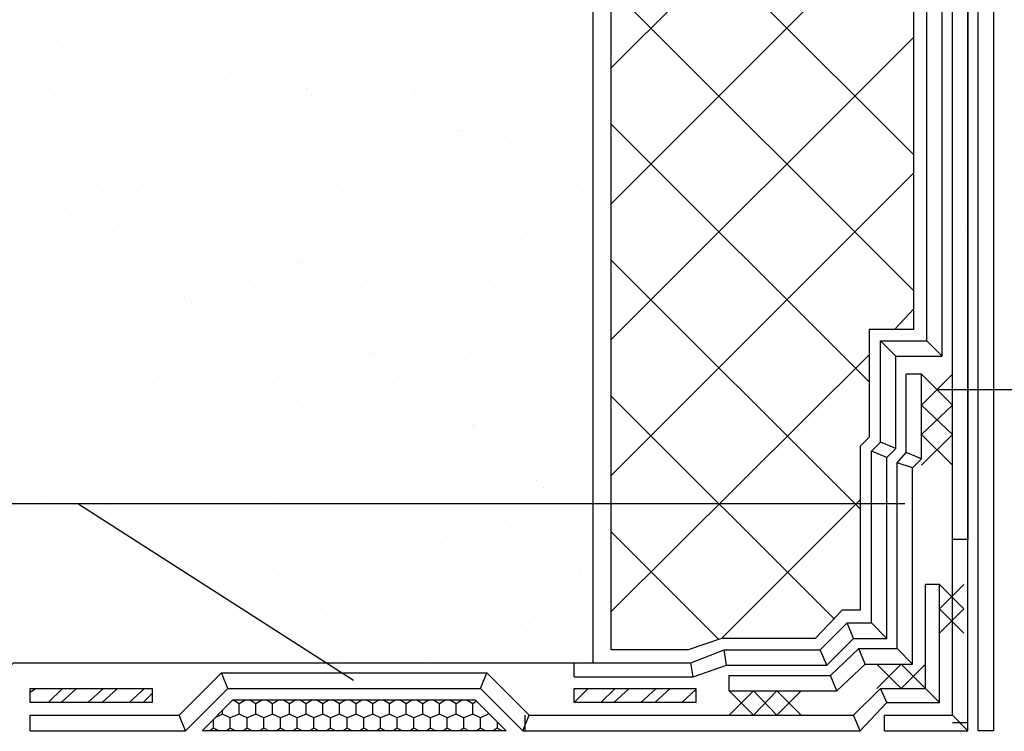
# Model space of a CAD drawing. Header units: millimetres. Extents: x 0 to 21000, y 0 to 29700.
# Tile 9 of 12: x 7905 to 11155, y 22325 to 24674. Entities that reach past the tile are written whole.
import ezdxf

# ---------------------------------------------------------------- set-up
doc = ezdxf.new("R2010")
doc.units = ezdxf.units.MM
doc.layers.add('Общий02', color=7, linetype='Continuous', lineweight=18)

msp = doc.modelspace()

# ---------------------------------------------------------------- linework, layer by layer
at = {"layer": 'Общий02', "color": 7, "linetype": 'Continuous', "lineweight": -3, "transparency": 33554687}
for p, q in [((9857.6, 22593.9), (9857.6, 26852.5)), ((10856.6, 23652.2), (10856.6, 26852.5)), ((9857.6, 24515.7), (10856.6, 25514.8)), ((10856.6, 24227.9), (9857.6, 25226.9)), ((9857.6, 24067), (10856.6, 25066.1)), ((10856.6, 23779.2), (9857.6, 24778.2)), ((8456.4, 24672.4), (8456.4, 24672.4)), ((8532.6, 24668.1), (8532.6, 24668.1)), ((8858.6, 24668.1), (8858.6, 24668.1)), ((8202.4, 24663.9), (8202.4, 24663.9)), ((9480.8, 24659.7), (9480.8, 24659.7)), ((9734.8, 24647), (9734.8, 24647)), ((8202.4, 24608.9), (8202.4, 24608.9)), ((8596.1, 24608.9), (8596.1, 24608.9)), ((8994, 24608.9), (8994, 24608.9)), ((9387.7, 24608.9), (9387.7, 24608.9)), ((9565.5, 24625.8), (9565.5, 24625.8)), ((9629, 24634.3), (9629, 24634.3)), ((9785.6, 24613.1), (9785.6, 24613.1)), ((9857.6, 23618.3), (10856.6, 24617.3)), ((8050, 24583.5), (8050, 24583.5)), ((8566.5, 24570.8), (8566.5, 24570.8)), ((9222.6, 24579.3), (9222.6, 24579.3)), ((9286.1, 24587.7), (9286.1, 24587.7)), ((9391.9, 24600.4), (9391.9, 24600.4)), ((8037.3, 24541.1), (8037.3, 24541.1)), ((8075.4, 24562.3), (8075.4, 24562.3)), ((8706.2, 24549.6), (8706.2, 24549.6)), ((8947.5, 24545.4), (8947.5, 24545.4)), ((9036.4, 24553.9), (9036.4, 24553.9)), ((9049.1, 24558.1), (9049.1, 24558.1)), ((9074.5, 24566.6), (9074.5, 24566.6)), ((9095.6, 24545.4), (9095.6, 24545.4)), ((9362.3, 24553.9), (9362.3, 24553.9)), ((9590.9, 24558.1), (9590.9, 24558.1)), ((9705.2, 24566.6), (9705.2, 24566.6)), ((8363.3, 24536.9), (8363.3, 24536.9)), ((8706.2, 24511.5), (8706.2, 24511.5)), ((8879.7, 24536.9), (8879.7, 24536.9)), ((8536.8, 24490.4), (8536.8, 24490.4)), ((8604.6, 24498.8), (8604.6, 24498.8)), ((8058.5, 24448), (8058.5, 24448)), ((8185.5, 24460.7), (8185.5, 24460.7)), ((8198.2, 24443.8), (8198.2, 24443.8)), ((8261.7, 24452.3), (8261.7, 24452.3)), ((8367.5, 24469.2), (8367.5, 24469.2)), ((8452.2, 24448), (8452.2, 24448)), ((8693.5, 24456.5), (8693.5, 24456.5)), ((8850.1, 24448), (8850.1, 24448)), ((9205.7, 24443.8), (9205.7, 24443.8)), ((9243.8, 24448), (9243.8, 24448)), ((9641.7, 24452.3), (9641.7, 24452.3)), ((7918.8, 24409.9), (7918.8, 24409.9)), ((8024.6, 24422.6), (8024.6, 24422.6)), ((8113.5, 24414.2), (8113.5, 24414.2)), ((8210.9, 24418.4), (8210.9, 24418.4)), ((8507.2, 24414.2), (8507.2, 24414.2)), ((8541.1, 24422.6), (8541.1, 24422.6)), ((8714.6, 24435.3), (8714.6, 24435.3)), ((8867, 24422.6), (8867, 24422.6)), ((8905.1, 24414.2), (8905.1, 24414.2)), ((9209.9, 24435.3), (9209.9, 24435.3)), ((9298.8, 24414.2), (9298.8, 24414.2)), ((9540.1, 24439.6), (9540.1, 24439.6)), ((9692.5, 24418.4), (9692.5, 24418.4)), ((9713.7, 24439.6), (9713.7, 24439.6)), ((9739.1, 24418.4), (9739.1, 24418.4)), ((8308.3, 24346.4), (8308.3, 24346.4)), ((8333.7, 24325.3), (8333.7, 24325.3)), ((8824.7, 24333.7), (8824.7, 24333.7)), ((9332.7, 24329.5), (9332.7, 24329.5)), ((9679.8, 24312.6), (9679.8, 24312.6)), ((9713.7, 24321), (9713.7, 24321)), ((9747.5, 24321), (9747.5, 24321)), ((10708.5, 23478.6), (9857.6, 24329.5)), ((7910.3, 24291.4), (7910.3, 24291.4)), ((8045.8, 24295.6), (8045.8, 24295.6)), ((8304, 24291.4), (8304, 24291.4)), ((8371.7, 24291.4), (8371.7, 24291.4)), ((8701.9, 24291.4), (8701.9, 24291.4)), ((8714.6, 24304.1), (8714.6, 24304.1)), ((9044.8, 24308.3), (9044.8, 24308.3)), ((9095.6, 24291.4), (9095.6, 24291.4)), ((9358.1, 24308.3), (9358.1, 24308.3)), ((9370.8, 24308.3), (9370.8, 24308.3)), ((9493.5, 24291.4), (9493.5, 24291.4)), ((9506.2, 24287.2), (9506.2, 24287.2)), ((9336.9, 24266), (9336.9, 24266)), ((9404.6, 24274.5), (9404.6, 24274.5)), ((7927.3, 24232.1), (7927.3, 24232.1)), ((8443.7, 24223.7), (8443.7, 24223.7)), ((8951.7, 24219.4), (8951.7, 24219.4)), ((8998.3, 24223.7), (8998.3, 24223.7)), ((9061.8, 24232.1), (9061.8, 24232.1)), ((9167.6, 24244.8), (9167.6, 24244.8)), ((7952.7, 24211), (7952.7, 24211)), ((8549.5, 24181.3), (8549.5, 24181.3)), ((8723.1, 24185.6), (8723.1, 24185.6)), ((8824.7, 24198.3), (8824.7, 24198.3)), ((8977.1, 24198.3), (8977.1, 24198.3)), ((9218.4, 24189.8), (9218.4, 24189.8)), ((9468.1, 24206.7), (9468.1, 24206.7)), ((9548.6, 24194), (9548.6, 24194)), ((8219.4, 24177.1), (8219.4, 24177.1)), ((8481.8, 24155.9), (8481.8, 24155.9)), ((8655.4, 24177.1), (8655.4, 24177.1)), ((8875.5, 24177.1), (8875.5, 24177.1)), ((9857.6, 23169.6), (10856.6, 24168.6)), ((8160.1, 24130.5), (8160.1, 24130.5)), ((8312.5, 24130.5), (8312.5, 24130.5)), ((8380.2, 24139), (8380.2, 24139)), ((8558, 24130.5), (8558, 24130.5)), ((8951.7, 24130.5), (8951.7, 24130.5)), ((9349.6, 24130.5), (9349.6, 24130.5)), ((9743.3, 24130.5), (9743.3, 24130.5)), ((7973.8, 24088.2), (7973.8, 24088.2)), ((8037.3, 24096.7), (8037.3, 24096.7)), ((8062.7, 24109.4), (8062.7, 24109.4)), ((8143.2, 24109.4), (8143.2, 24109.4)), ((8215.1, 24096.7), (8215.1, 24096.7)), ((8570.7, 24105.1), (8570.7, 24105.1)), ((8591.9, 24084), (8591.9, 24084)), ((8608.8, 24096.7), (8608.8, 24096.7)), ((9006.7, 24096.7), (9006.7, 24096.7)), ((9087.2, 24096.7), (9087.2, 24096.7)), ((9400.4, 24096.7), (9400.4, 24096.7)), ((9595.1, 24092.4), (9595.1, 24092.4)), ((9798.3, 24096.7), (9798.3, 24096.7)), ((8723.1, 24058.6), (8723.1, 24058.6)), ((9053.3, 24062.8), (9053.3, 24062.8)), ((9379.2, 24062.8), (9379.2, 24062.8)), ((9616.3, 24071.3), (9616.3, 24071.3)), ((9722.1, 24075.5), (9722.1, 24075.5)), ((8054.3, 24050.1), (8054.3, 24050.1)), ((8380.2, 24050.1), (8380.2, 24050.1)), ((8189.7, 23995.1), (8189.7, 23995.1)), ((9798.3, 23999.3), (9798.3, 23999.3)), ((8011.9, 23973.9), (8011.9, 23973.9)), ((8210.9, 23973.9), (8210.9, 23973.9)), ((8405.6, 23973.9), (8405.6, 23973.9)), ((8706.2, 23982.4), (8706.2, 23982.4)), ((8803.5, 23973.9), (8803.5, 23973.9)), ((9197.2, 23973.9), (9197.2, 23973.9)), ((9214.1, 23978.1), (9214.1, 23978.1)), ((9235.3, 23957), (9235.3, 23957)), ((9455.4, 23952.7), (9455.4, 23952.7)), ((9523.2, 23961.2), (9523.2, 23961.2)), ((9595.1, 23973.9), (9595.1, 23973.9)), ((9624.8, 23973.9), (9624.8, 23973.9)), ((9726.4, 23969.7), (9726.4, 23969.7)), ((8223.6, 23931.6), (8223.6, 23931.6)), ((8558, 23935.8), (8558, 23935.8)), ((8884, 23931.6), (8884, 23931.6)), ((9226.8, 23944.3), (9226.8, 23944.3)), ((9281.9, 23931.6), (9281.9, 23931.6)), ((9557, 23948.5), (9557, 23948.5)), ((9112.5, 23910.4), (9112.5, 23910.4)), ((9180.3, 23918.9), (9180.3, 23918.9)), ((8321, 23872.3), (8321, 23872.3)), ((8773.9, 23863.8), (8773.9, 23863.8)), ((8828.9, 23868.1), (8828.9, 23868.1)), ((8837.4, 23872.3), (8837.4, 23872.3)), ((8943.2, 23885), (8943.2, 23885)), ((9345.4, 23855.4), (9345.4, 23855.4)), ((10678.8, 23059.5), (9857.6, 23880.8)), ((8498.7, 23825.8), (8498.7, 23825.8)), ((8600.3, 23842.7), (8600.3, 23842.7)), ((8854.3, 23846.9), (8854.3, 23846.9)), ((9730.6, 23830), (9730.6, 23830)), ((8062.7, 23804.6), (8062.7, 23804.6)), ((8257.5, 23796.1), (8257.5, 23796.1)), ((8265.9, 23813), (8265.9, 23813)), ((8388.7, 23804.6), (8388.7, 23804.6)), ((8431, 23817.3), (8431, 23817.3)), ((8659.6, 23813), (8659.6, 23813)), ((8731.6, 23817.3), (8731.6, 23817.3)), ((9053.3, 23813), (9053.3, 23813)), ((9061.8, 23821.5), (9061.8, 23821.5)), ((9387.7, 23817.3), (9387.7, 23817.3)), ((9451.2, 23813), (9451.2, 23813)), ((7923, 23774.9), (7923, 23774.9)), ((7940, 23762.2), (7940, 23762.2)), ((8088.1, 23774.9), (8088.1, 23774.9)), ((8155.9, 23783.4), (8155.9, 23783.4)), ((8316.7, 23779.2), (8316.7, 23779.2)), ((8447.9, 23758), (8447.9, 23758)), ((8714.6, 23779.2), (8714.6, 23779.2)), ((9108.3, 23779.2), (9108.3, 23779.2)), ((9502, 23779.2), (9502, 23779.2)), ((7914.6, 23749.6), (7914.6, 23749.6)), ((8473.3, 23736.9), (8473.3, 23736.9)), ((8964.4, 23745.3), (8964.4, 23745.3)), ((9472.4, 23741.1), (9472.4, 23741.1)), ((9235.3, 23703), (9235.3, 23703)), ((9497.8, 23719.9), (9497.8, 23719.9)), ((9565.5, 23707.2), (9565.5, 23707.2)), ((10793.1, 23652.2), (10856.6, 23719.9)), ((8232.1, 23686), (8232.1, 23686)), ((8566.5, 23690.3), (8566.5, 23690.3)), ((8892.4, 23690.3), (8892.4, 23690.3)), ((9743.3, 23660.7), (9743.3, 23660.7)), ((8067, 23643.7), (8067, 23643.7)), ((8113.5, 23652.2), (8113.5, 23652.2)), ((8511.4, 23656.4), (8511.4, 23656.4)), ((8583.4, 23635.3), (8583.4, 23635.3)), ((8905.1, 23656.4), (8905.1, 23656.4)), ((9091.4, 23631), (9091.4, 23631)), ((9303, 23656.4), (9303, 23656.4)), ((9574, 23639.5), (9574, 23639.5)), ((9637.5, 23648), (9637.5, 23648)), ((9696.7, 23656.4), (9696.7, 23656.4)), ((8092.4, 23622.6), (8092.4, 23622.6)), ((9112.5, 23609.9), (9112.5, 23609.9)), ((9298.8, 23605.6), (9298.8, 23605.6)), ((9400.4, 23618.3), (9400.4, 23618.3)), ((9607.8, 23618.3), (9607.8, 23618.3)), ((8735.8, 23571.8), (8735.8, 23571.8)), ((9057.5, 23571.8), (9057.5, 23571.8)), ((9070.2, 23576), (9070.2, 23576)), ((9231.1, 23592.9), (9231.1, 23592.9)), ((9396.2, 23576), (9396.2, 23576)), ((9739.1, 23584.5), (9739.1, 23584.5)), ((9857.6, 22720.9), (10708.5, 23567.5)), ((8071.2, 23559.1), (8071.2, 23559.1)), ((8392.9, 23559.1), (8392.9, 23559.1)), ((8888.2, 23550.6), (8888.2, 23550.6)), ((8955.9, 23559.1), (8955.9, 23559.1)), ((8202.4, 23521), (8202.4, 23521)), ((8549.5, 23504), (8549.5, 23504)), ((8613, 23512.5), (8613, 23512.5)), ((8710.4, 23516.7), (8710.4, 23516.7)), ((8718.9, 23525.2), (8718.9, 23525.2)), ((9226.8, 23508.3), (9226.8, 23508.3)), ((9734.8, 23504), (9734.8, 23504)), ((7969.6, 23491.3), (7969.6, 23491.3)), ((8270.1, 23470.2), (8270.1, 23470.2)), ((8367.5, 23495.6), (8367.5, 23495.6)), ((8376, 23482.9), (8376, 23482.9)), ((8731.6, 23495.6), (8731.6, 23495.6)), ((8761.2, 23495.6), (8761.2, 23495.6)), ((9159.1, 23495.6), (9159.1, 23495.6)), ((9552.8, 23495.6), (9552.8, 23495.6)), ((9756, 23482.9), (9756, 23482.9)), ((8024.6, 23457.5), (8024.6, 23457.5)), ((8033.1, 23436.3), (8033.1, 23436.3)), ((8206.7, 23461.7), (8206.7, 23461.7)), ((8240.5, 23440.5), (8240.5, 23440.5)), ((8418.3, 23457.5), (8418.3, 23457.5)), ((8574.9, 23444.8), (8574.9, 23444.8)), ((8816.2, 23461.7), (8816.2, 23461.7)), ((8900.9, 23444.8), (8900.9, 23444.8)), ((9209.9, 23461.7), (9209.9, 23461.7)), ((9243.8, 23457.5), (9243.8, 23457.5)), ((9574, 23461.7), (9574, 23461.7)), ((9607.8, 23461.7), (9607.8, 23461.7)), ((7931.5, 23423.6), (7931.5, 23423.6)), ((8329.4, 23406.7), (8329.4, 23406.7)), ((10594.2, 22695.5), (9857.6, 23432.1)), ((8350.6, 23385.5), (8350.6, 23385.5)), ((8841.6, 23394), (8841.6, 23394)), ((9349.6, 23389.7), (9349.6, 23389.7)), ((9375, 23368.6), (9375, 23368.6)), ((9006.7, 23338.9), (9006.7, 23338.9)), ((9404.6, 23338.9), (9404.6, 23338.9)), ((9747.5, 23343.2), (9747.5, 23343.2)), ((8079.7, 23317.8), (8079.7, 23317.8)), ((8219.4, 23334.7), (8219.4, 23334.7)), ((8401.4, 23313.5), (8401.4, 23313.5)), ((8613, 23334.7), (8613, 23334.7)), ((8744.3, 23326.2), (8744.3, 23326.2)), ((9078.7, 23330.5), (9078.7, 23330.5)), ((9404.6, 23330.5), (9404.6, 23330.5)), ((9518.9, 23305.1), (9518.9, 23305.1)), ((9688.3, 23326.2), (9688.3, 23326.2)), ((9756, 23334.7), (9756, 23334.7)), ((7944.2, 23296.6), (7944.2, 23296.6)), ((7969.6, 23275.4), (7969.6, 23275.4)), ((8460.6, 23283.9), (8460.6, 23283.9)), ((8968.6, 23279.7), (8968.6, 23279.7)), ((9349.6, 23279.7), (9349.6, 23279.7)), ((9413.1, 23292.4), (9413.1, 23292.4)), ((8994, 23258.5), (8994, 23258.5)), ((9074.5, 23245.8), (9074.5, 23245.8)), ((9176.1, 23258.5), (9176.1, 23258.5)), ((9485.1, 23267), (9485.1, 23267)), ((8833.2, 23211.9), (8833.2, 23211.9)), ((9006.7, 23237.3), (9006.7, 23237.3)), ((9248, 23211.9), (9248, 23211.9)), ((9582.4, 23216.2), (9582.4, 23216.2)), ((7906.1, 23186.5), (7906.1, 23186.5)), ((8075.4, 23173.8), (8075.4, 23173.8)), ((8079.7, 23173.8), (8079.7, 23173.8)), ((8249, 23195), (8249, 23195)), ((8469.1, 23173.8), (8469.1, 23173.8)), ((8583.4, 23199.2), (8583.4, 23199.2)), ((8663.8, 23190.8), (8663.8, 23190.8)), ((8731.6, 23199.2), (8731.6, 23199.2)), ((8862.8, 23178.1), (8862.8, 23178.1)), ((8905.1, 23199.2), (8905.1, 23199.2)), ((9260.7, 23178.1), (9260.7, 23178.1)), ((9654.4, 23178.1), (9654.4, 23178.1)), ((8321, 23148.4), (8321, 23148.4)), ((8388.7, 23156.9), (8388.7, 23156.9)), ((8490.3, 23169.6), (8490.3, 23169.6)), ((8587.6, 23169.6), (8587.6, 23169.6)), ((8613, 23148.4), (8613, 23148.4)), ((8917.8, 23144.2), (8917.8, 23144.2)), ((9104.1, 23156.9), (9104.1, 23156.9)), ((9311.5, 23144.2), (9311.5, 23144.2)), ((9612.1, 23152.7), (9612.1, 23152.7)), ((9709.4, 23144.2), (9709.4, 23144.2)), ((8045.8, 23110.3), (8045.8, 23110.3)), ((8126.2, 23140), (8126.2, 23140)), ((8151.6, 23123), (8151.6, 23123)), ((8524.1, 23140), (8524.1, 23140)), ((9633.2, 23131.5), (9633.2, 23131.5)), ((10827, 23076.5), (4354.5, 23076.5)), ((7982.3, 23101.9), (7982.3, 23101.9)), ((8752.7, 23080.7), (8752.7, 23080.7)), ((9087.2, 23084.9), (9087.2, 23084.9)), ((9408.9, 23084.9), (9408.9, 23084.9)), ((9751.8, 23097.6), (9751.8, 23097.6)), ((10221.6, 22632), (10678.8, 23089.2)), ((8083.9, 23072.2), (8083.9, 23072.2)), ((8206.7, 23055.3), (8206.7, 23055.3)), ((8409.9, 23068), (8409.9, 23068)), ((8723.1, 23046.8), (8723.1, 23046.8)), ((7923, 23017.2), (7923, 23017.2)), ((8227.8, 23034.1), (8227.8, 23034.1)), ((8321, 23017.2), (8321, 23017.2)), ((8714.6, 23017.2), (8714.6, 23017.2)), ((9112.5, 23021.4), (9112.5, 23021.4)), ((9231.1, 23042.6), (9231.1, 23042.6)), ((9252.3, 23021.4), (9252.3, 23021.4)), ((9506.2, 23021.4), (9506.2, 23021.4)), ((9743.3, 23029.9), (9743.3, 23029.9)), ((9633.2, 22991.8), (9633.2, 22991.8)), ((10213.2, 22627.8), (9857.6, 22983.3)), ((8257.5, 22953.7), (8257.5, 22953.7)), ((8591.9, 22957.9), (8591.9, 22957.9)), ((8913.6, 22953.7), (8913.6, 22953.7)), ((9256.5, 22966.4), (9256.5, 22966.4)), ((9294.6, 22945.2), (9294.6, 22945.2)), ((9463.9, 22966.4), (9463.9, 22966.4)), ((9531.6, 22974.9), (9531.6, 22974.9)), ((9590.9, 22970.6), (9590.9, 22970.6)), ((7914.6, 22941), (7914.6, 22941)), ((8337.9, 22932.5), (8337.9, 22932.5)), ((8850.1, 22928.3), (8850.1, 22928.3)), ((9125.3, 22924.1), (9125.3, 22924.1)), ((9188.7, 22932.5), (9188.7, 22932.5)), ((9362.3, 22919.8), (9362.3, 22919.8)), ((8845.9, 22886), (8845.9, 22886)), ((8871.3, 22907.2), (8871.3, 22907.2)), ((8951.7, 22898.7), (8951.7, 22898.7)), ((8177, 22856.3), (8177, 22856.3)), ((8570.7, 22856.3), (8570.7, 22856.3)), ((8608.8, 22856.3), (8608.8, 22856.3)), ((8782.4, 22877.5), (8782.4, 22877.5)), ((8968.6, 22856.3), (8968.6, 22856.3)), ((9362.3, 22860.6), (9362.3, 22860.6)), ((9756, 22860.6), (9756, 22860.6)), ((9760.2, 22852.1), (9760.2, 22852.1)), ((7956.9, 22822.5), (7956.9, 22822.5)), ((8092.4, 22826.7), (8092.4, 22826.7)), ((8227.8, 22822.5), (8227.8, 22822.5)), ((8418.3, 22826.7), (8418.3, 22826.7)), ((8439.5, 22835.2), (8439.5, 22835.2)), ((8464.9, 22818.3), (8464.9, 22818.3)), ((8507.2, 22843.6), (8507.2, 22843.6)), ((8625.7, 22822.5), (8625.7, 22822.5)), ((8761.2, 22839.4), (8761.2, 22839.4)), ((9019.4, 22822.5), (9019.4, 22822.5)), ((9095.6, 22843.6), (9095.6, 22843.6)), ((9417.3, 22839.4), (9417.3, 22839.4)), ((9417.3, 22826.7), (9417.3, 22826.7)), ((8096.6, 22788.6), (8096.6, 22788.6)), ((8164.3, 22797.1), (8164.3, 22797.1)), ((8265.9, 22809.8), (8265.9, 22809.8)), ((8490.3, 22797.1), (8490.3, 22797.1)), ((8981.3, 22805.6), (8981.3, 22805.6)), ((9489.3, 22801.3), (9489.3, 22801.3)), ((7927.3, 22767.4), (7927.3, 22767.4)), ((9514.7, 22780.2), (9514.7, 22780.2)), ((9264.9, 22720.9), (9264.9, 22720.9)), ((9599.4, 22725.1), (9599.4, 22725.1)), ((7923, 22695.5), (7923, 22695.5)), ((8028.9, 22699.7), (8028.9, 22699.7)), ((8083.9, 22708.2), (8083.9, 22708.2)), ((8109.3, 22687), (8109.3, 22687)), ((8265.9, 22708.2), (8265.9, 22708.2)), ((8422.5, 22699.7), (8422.5, 22699.7)), ((8596.1, 22712.4), (8596.1, 22712.4)), ((8600.3, 22695.5), (8600.3, 22695.5)), ((8816.2, 22699.7), (8816.2, 22699.7)), ((8922.1, 22708.2), (8922.1, 22708.2)), ((9108.3, 22691.3), (9108.3, 22691.3)), ((9214.1, 22699.7), (9214.1, 22699.7)), ((9607.8, 22704), (9607.8, 22704)), ((9133.7, 22670.1), (9133.7, 22670.1)), ((9582.4, 22653.2), (9582.4, 22653.2)), ((9624.8, 22678.6), (9624.8, 22678.6)), ((9650.2, 22661.6), (9650.2, 22661.6)), ((9751.8, 22678.6), (9751.8, 22678.6)), ((9408.9, 22632), (9408.9, 22632)), ((8769.7, 22593.9), (8769.7, 22593.9)), ((9104.1, 22598.1), (9104.1, 22598.1)), ((9239.6, 22610.8), (9239.6, 22610.8)), ((9307.3, 22619.3), (9307.3, 22619.3)), ((9425.8, 22593.9), (9425.8, 22593.9)), ((9768.7, 22606.6), (9768.7, 22606.6)), ((8100.8, 22581.2), (8100.8, 22581.2)), ((8219.4, 22585.4), (8219.4, 22585.4)), ((8426.8, 22581.2), (8426.8, 22581.2)), ((8727.3, 22581.2), (8727.3, 22581.2)), ((8748.5, 22560), (8748.5, 22560)), ((8900.9, 22564.3), (8900.9, 22564.3)), ((8964.4, 22572.7), (8964.4, 22572.7)), ((9070.2, 22585.4), (9070.2, 22585.4)), ((9243.8, 22568.5), (9243.8, 22568.5)), ((9751.8, 22564.3), (9751.8, 22564.3))]:
    msp.add_line(p, q, dxfattribs=at)
at = {"layer": 'Общий02', "color": 171, "linetype": 'Continuous', "lineweight": -3, "true_color": 0x7070ff, "transparency": 33554687}
for p, q in [((11034.4, 26852.5), (11034.4, 22957.9)), ((11009, 23986.6), (11009, 23986.6)), ((11009, 22957.9), (11009, 22957.9)), ((10759.3, 22327.2), (10759.3, 22378)), ((11034.4, 22327.2), (10983.6, 22378)), ((10759.3, 22352.6), (10759.3, 22352.6)), ((11034.4, 22352.6), (10983.6, 22352.6))]:
    msp.add_line(p, q, dxfattribs=at)
at = {"layer": 'Общий02', "color": 253, "linetype": 'Continuous', "lineweight": -3, "true_color": 0xa0a0a0, "transparency": 33554687}
for p, q in [((11119.1, 26852.5), (11119.1, 22327.2)), ((10924.3, 24232.1), (10924.3, 24232.1)), ((11093.7, 23631), (11093.7, 23631)), ((10797.4, 23563.3), (10746.6, 23614.1)), ((10949.7, 23563.3), (10899, 23614.1)), ((10797.4, 23258.5), (10746.6, 23279.7)), ((10767.7, 23228.9), (10716.9, 23250)), ((10742.3, 23123), (10742.3, 23123)), ((10657.7, 22632), (10636.5, 22682.8)), ((10767.7, 22632), (10716.9, 22682.8)), ((10238.6, 22543.1), (10230.1, 22593.9)), ((10568.8, 22543.1), (10547.6, 22593.9)), ((9734.8, 22505), (9734.8, 22551.6)), ((9734.8, 22530.4), (9734.8, 22530.4)), ((10128.5, 22505), (10120.1, 22551.6)), ((11093.7, 22327.2), (11093.7, 22327.2))]:
    msp.add_line(p, q, dxfattribs=at)
at = {"layer": 'Общий02', "color": 240, "linetype": 'Continuous', "lineweight": -3, "transparency": 33554687}
for p, q in [((10856.6, 23504), (10856.6, 23504)), ((10983.6, 23402.4), (10882, 23504)), ((10983.6, 23402.4), (10882, 23305.1)), ((10983.6, 23203.5), (10882, 23305.1)), ((10983.6, 23305.1), (10882, 23203.5)), ((10882, 23224.6), (10831.2, 23245.8)), ((10852.4, 23195), (10801.6, 23211.9)), ((10920.1, 22809.8), (10920.1, 22809.8)), ((11021.7, 22809.8), (10941.3, 22729.4)), ((11021.7, 22729.4), (10941.3, 22809.8)), ((11021.7, 22648.9), (10941.3, 22729.4)), ((11021.7, 22729.4), (10941.3, 22648.9)), ((10695.8, 22547.3), (10674.6, 22598.1)), ((10852.4, 22547.3), (10801.6, 22598.1)), ((10733.9, 22547.3), (10814.3, 22466.9)), ((10814.3, 22547.3), (10733.9, 22466.9)), ((10894.7, 22547.3), (10814.3, 22466.9)), ((10814.3, 22547.3), (10894.7, 22466.9)), ((8591.9, 22466.9), (8570.7, 22517.7)), ((8583.4, 22492.3), (8583.4, 22492.3)), ((9425.8, 22466.9), (9447, 22517.7)), ((9434.3, 22492.3), (9434.3, 22492.3)), ((10247, 22458.4), (10247, 22509.2)), ((10602.6, 22458.4), (10581.5, 22509.2)), ((10247, 22483.8), (10247, 22483.8)), ((10327.5, 22458.4), (10247, 22378)), ((10327.5, 22458.4), (10403.7, 22378)), ((10484.1, 22458.4), (10403.7, 22378)), ((10403.7, 22458.4), (10484.1, 22378)), ((10767.7, 22420.3), (10746.6, 22466.9)), ((10941.3, 22420.3), (10894.7, 22466.9)), ((10759.3, 22441.5), (10759.3, 22441.5)), ((10920.1, 22441.5), (10920.1, 22441.5)), ((7940, 22327.2), (7940, 22378)), ((8452.2, 22327.2), (8431, 22378)), ((9565.5, 22327.2), (9586.7, 22378)), ((9574, 22327.2), (9574, 22378)), ((10678.8, 22327.2), (10657.7, 22378)), ((7940, 22352.6), (7940, 22352.6)), ((8443.7, 22352.6), (8443.7, 22352.6)), ((9574, 22352.6), (9574, 22352.6)), ((10670.4, 22352.6), (10670.4, 22352.6))]:
    msp.add_line(p, q, dxfattribs=at)
at = {"layer": 'Общий02', "color": 5, "linetype": 'Continuous', "lineweight": -3, "true_color": 0x1c1cff, "transparency": 33554687}
for p, q in [((7940, 22454.2), (7956.9, 22466.9)), ((7940, 22466.9), (7940, 22466.9)), ((7999.2, 22420.3), (8045.8, 22466.9)), ((8041.6, 22420.3), (8092.4, 22466.9)), ((8130.5, 22420.3), (8181.3, 22466.9)), ((8177, 22420.3), (8227.8, 22466.9)), ((8265.9, 22420.3), (8316.7, 22466.9)), ((9734.8, 22466.9), (9739.1, 22466.9)), ((9734.8, 22420.3), (9781.4, 22466.9)), ((9823.7, 22420.3), (9870.3, 22466.9)), ((9866.1, 22420.3), (9916.9, 22466.9)), ((9954.9, 22420.3), (10005.8, 22466.9)), ((10001.5, 22420.3), (10052.3, 22466.9)), ((10090.4, 22420.3), (10137, 22462.7)), ((8312.5, 22420.3), (8342.1, 22450))]:
    msp.add_line(p, q, dxfattribs=at)
at = {"layer": 'Общий02', "color": 30, "linetype": 'Continuous', "lineweight": -3, "true_color": 0xf0911e, "transparency": 33554687}
for p, q in [((8630, 22416.1), (8608.8, 22428.8)), ((8651.1, 22428.8), (8630, 22416.1)), ((8685, 22416.1), (8663.8, 22428.8)), ((8706.2, 22428.8), (8685, 22416.1)), ((8740, 22416.1), (8718.9, 22428.8)), ((8761.2, 22428.8), (8740, 22416.1)), ((8795.1, 22416.1), (8773.9, 22428.8)), ((8816.2, 22428.8), (8795.1, 22416.1)), ((8850.1, 22416.1), (8828.9, 22428.8)), ((8871.3, 22428.8), (8850.1, 22416.1)), ((8905.1, 22416.1), (8884, 22428.8)), ((8926.3, 22428.8), (8905.1, 22416.1)), ((8960.2, 22416.1), (8939, 22428.8)), ((8981.3, 22428.8), (8960.2, 22416.1)), ((9015.2, 22416.1), (8994, 22428.8)), ((9036.4, 22428.8), (9015.2, 22416.1)), ((9070.2, 22416.1), (9049.1, 22428.8)), ((9091.4, 22428.8), (9070.2, 22416.1)), ((9125.3, 22416.1), (9104.1, 22428.8)), ((9146.4, 22428.8), (9125.3, 22416.1)), ((9180.3, 22416.1), (9159.1, 22428.8)), ((9201.4, 22428.8), (9180.3, 22416.1)), ((9235.3, 22416.1), (9214.1, 22428.8)), ((9256.5, 22428.8), (9235.3, 22416.1)), ((9290.3, 22416.1), (9269.2, 22428.8)), ((9311.5, 22428.8), (9290.3, 22416.1)), ((9345.4, 22416.1), (9324.2, 22428.8)), ((9366.5, 22428.8), (9345.4, 22416.1)), ((9400.4, 22416.1), (9379.2, 22428.8)), ((8574.9, 22382.2), (8574.9, 22394.9)), ((8630, 22382.2), (8630, 22416.1)), ((8685, 22382.2), (8685, 22416.1)), ((8740, 22382.2), (8740, 22416.1)), ((8795.1, 22382.2), (8795.1, 22416.1)), ((8850.1, 22382.2), (8850.1, 22416.1)), ((8905.1, 22382.2), (8905.1, 22416.1)), ((8960.2, 22382.2), (8960.2, 22416.1)), ((9015.2, 22382.2), (9015.2, 22416.1)), ((9070.2, 22382.2), (9070.2, 22416.1)), ((9125.3, 22382.2), (9125.3, 22416.1)), ((9180.3, 22382.2), (9180.3, 22416.1)), ((9235.3, 22382.2), (9235.3, 22416.1)), ((9290.3, 22382.2), (9290.3, 22416.1)), ((9345.4, 22382.2), (9345.4, 22416.1)), ((9413.1, 22424.6), (9400.4, 22416.1)), ((9400.4, 22382.2), (9400.4, 22416.1)), ((8545.3, 22335.7), (8545.3, 22365.3)), ((8574.9, 22382.2), (8549.5, 22369.5)), ((8600.3, 22369.5), (8574.9, 22382.2)), ((8630, 22382.2), (8600.3, 22369.5)), ((8600.3, 22335.7), (8600.3, 22369.5)), ((8655.4, 22369.5), (8630, 22382.2)), ((8685, 22382.2), (8655.4, 22369.5)), ((8655.4, 22335.7), (8655.4, 22369.5)), ((8710.4, 22369.5), (8685, 22382.2)), ((8740, 22382.2), (8710.4, 22369.5)), ((8710.4, 22335.7), (8710.4, 22369.5)), ((8765.4, 22369.5), (8740, 22382.2)), ((8795.1, 22382.2), (8765.4, 22369.5)), ((8765.4, 22335.7), (8765.4, 22369.5)), ((8820.5, 22369.5), (8795.1, 22382.2)), ((8850.1, 22382.2), (8820.5, 22369.5)), ((8820.5, 22335.7), (8820.5, 22369.5)), ((8875.5, 22369.5), (8850.1, 22382.2)), ((8905.1, 22382.2), (8875.5, 22369.5)), ((8875.5, 22335.7), (8875.5, 22369.5)), ((8930.5, 22369.5), (8905.1, 22382.2)), ((8960.2, 22382.2), (8930.5, 22369.5)), ((8930.5, 22335.7), (8930.5, 22369.5)), ((8985.6, 22369.5), (8960.2, 22382.2)), ((9015.2, 22382.2), (8985.6, 22369.5)), ((8985.6, 22335.7), (8985.6, 22369.5)), ((9040.6, 22369.5), (9015.2, 22382.2)), ((9070.2, 22382.2), (9040.6, 22369.5)), ((9040.6, 22335.7), (9040.6, 22369.5)), ((9095.6, 22369.5), (9070.2, 22382.2)), ((9125.3, 22382.2), (9095.6, 22369.5)), ((9095.6, 22335.7), (9095.6, 22369.5)), ((9150.7, 22369.5), (9125.3, 22382.2)), ((9180.3, 22382.2), (9150.7, 22369.5)), ((9150.7, 22335.7), (9150.7, 22369.5)), ((9205.7, 22369.5), (9180.3, 22382.2)), ((9235.3, 22382.2), (9205.7, 22369.5)), ((9205.7, 22335.7), (9205.7, 22369.5)), ((9260.7, 22369.5), (9235.3, 22382.2)), ((9290.3, 22382.2), (9260.7, 22369.5)), ((9260.7, 22335.7), (9260.7, 22369.5)), ((9315.7, 22369.5), (9290.3, 22382.2)), ((9345.4, 22382.2), (9315.7, 22369.5)), ((9315.7, 22335.7), (9315.7, 22369.5)), ((9370.8, 22369.5), (9345.4, 22382.2)), ((9400.4, 22382.2), (9370.8, 22369.5)), ((9370.8, 22335.7), (9370.8, 22369.5)), ((9425.8, 22369.5), (9400.4, 22382.2)), ((9451.2, 22382.2), (9425.8, 22369.5)), ((9425.8, 22335.7), (9425.8, 22369.5)), ((8545.3, 22335.7), (8532.6, 22327.2)), ((8562.2, 22327.2), (8545.3, 22335.7)), ((8600.3, 22335.7), (8587.6, 22327.2)), ((8617.3, 22327.2), (8600.3, 22335.7)), ((8655.4, 22335.7), (8642.7, 22327.2)), ((8672.3, 22327.2), (8655.4, 22335.7)), ((8710.4, 22335.7), (8697.7, 22327.2)), ((8727.3, 22327.2), (8710.4, 22335.7)), ((8765.4, 22335.7), (8752.7, 22327.2)), ((8782.4, 22327.2), (8765.4, 22335.7)), ((8820.5, 22335.7), (8807.8, 22327.2)), ((8837.4, 22327.2), (8820.5, 22335.7)), ((8875.5, 22335.7), (8862.8, 22327.2)), ((8892.4, 22327.2), (8875.5, 22335.7)), ((8930.5, 22335.7), (8917.8, 22327.2)), ((8947.5, 22327.2), (8930.5, 22335.7)), ((8985.6, 22335.7), (8972.9, 22327.2)), ((9002.5, 22327.2), (8985.6, 22335.7)), ((9040.6, 22335.7), (9027.9, 22327.2)), ((9057.5, 22327.2), (9040.6, 22335.7)), ((9095.6, 22335.7), (9082.9, 22327.2)), ((9112.5, 22327.2), (9095.6, 22335.7)), ((9150.7, 22335.7), (9138, 22327.2)), ((9167.6, 22327.2), (9150.7, 22335.7)), ((9205.7, 22335.7), (9193, 22327.2)), ((9222.6, 22327.2), (9205.7, 22335.7)), ((9260.7, 22335.7), (9248, 22327.2)), ((9277.6, 22327.2), (9260.7, 22335.7)), ((9315.7, 22335.7), (9303, 22327.2)), ((9332.7, 22327.2), (9315.7, 22335.7)), ((9370.8, 22335.7), (9358.1, 22327.2)), ((9387.7, 22327.2), (9370.8, 22335.7)), ((9425.8, 22335.7), (9413.1, 22327.2)), ((9442.7, 22327.2), (9425.8, 22335.7)), ((9497.8, 22327.2), (9480.8, 22335.7))]:
    msp.add_line(p, q, dxfattribs=at)
at = {"layer": 'Общий02', "color": 7, "linetype": 'Continuous', "lineweight": -3, "transparency": 33554687}
for points in [[(9798.3, 16366.9), (9798.3, 20663.6), (7884.9, 20663.6), (7639.4, 20909.1), (5844.5, 20909.1), (5844.5, 21070), (5027.5, 21070), (5027.5, 22149.4), (5844.5, 22149.4), (5844.5, 22310.3), (7639.4, 22310.3), (7884.9, 22551.6), (9798.3, 22551.6), (9798.3, 26852.5), (5027.5, 26852.5), (5027.5, 16366.9), (9798.3, 16366.9)], [(10856.6, 23652.2), (10708.5, 23652.2), (10708.5, 23296.6), (10678.8, 23267), (10678.8, 22725.1), (10619.6, 22725.1), (10530.7, 22632), (10221.6, 22632), (10111.6, 22593.9), (9857.6, 22593.9)], [(10932.8, 23453.2), (14954.3, 23453.2), (15034.8, 23453.2), (16237, 23453.2)], [(9006.7, 22492.3), (8096.6, 23076.5), (4354.5, 23076.5), (4274, 23076.5), (4197.8, 23076.5)]]:
    msp.add_lwpolyline(points, dxfattribs=at)
at = {"layer": 'Общий02', "color": 253, "linetype": 'Continuous', "lineweight": -3, "true_color": 0xa0a0a0, "transparency": 33554687}
for points in [[(9734.8, 22505), (10128.5, 22505), (10238.6, 22543.1), (10568.8, 22543.1), (10657.7, 22632), (10767.7, 22632), (10767.7, 23228.9), (10797.4, 23258.5), (10797.4, 23563.3), (10949.7, 23563.3), (10949.7, 26852.5)], [(9734.8, 22551.6), (10120.1, 22551.6), (10230.1, 22593.9), (10547.6, 22593.9), (10636.5, 22682.8), (10716.9, 22682.8), (10716.9, 23250), (10746.6, 23279.7), (10746.6, 23614.1), (10899, 23614.1), (10899, 26852.5)], [(11119.1, 22327.2), (11068.3, 22327.2), (11068.3, 26852.5)]]:
    msp.add_lwpolyline(points, dxfattribs=at)
at = {"layer": 'Общий02', "color": 171, "linetype": 'Continuous', "lineweight": -3, "true_color": 0x7070ff, "transparency": 33554687}
for points in [[(10759.3, 22327.2), (11034.4, 22327.2), (11034.4, 26852.5)], [(10759.3, 22378), (10983.6, 22378), (10983.6, 26852.5)], [(11034.4, 22957.9), (10983.6, 22957.9), (10983.6, 26852.5)]]:
    msp.add_lwpolyline(points, dxfattribs=at)
at = {"layer": 'Общий02', "color": 240, "linetype": 'Continuous', "lineweight": -3, "transparency": 33554687}
for points in [[(10247, 22458.4), (10602.6, 22458.4), (10695.8, 22547.3), (10852.4, 22547.3), (10852.4, 23195), (10882, 23224.6), (10882, 23504), (10831.2, 23504)], [(10247, 22509.2), (10581.5, 22509.2), (10674.6, 22598.1), (10801.6, 22598.1), (10801.6, 23211.9), (10831.2, 23245.8), (10831.2, 23504)], [(10983.6, 23305.1), (10882, 23402.4), (10983.6, 23504)], [(7940, 22327.2), (8452.2, 22327.2), (8591.9, 22466.9), (9425.8, 22466.9), (9565.5, 22327.2), (10678.8, 22327.2), (10767.7, 22420.3), (10941.3, 22420.3), (10941.3, 22809.8), (10894.7, 22809.8)], [(7940, 22378), (8431, 22378), (8570.7, 22517.7), (9447, 22517.7), (9586.7, 22378), (10657.7, 22378), (10746.6, 22466.9), (10894.7, 22466.9), (10894.7, 22809.8)], [(10403.7, 22458.4), (10327.5, 22378), (10247, 22458.4)]]:
    msp.add_lwpolyline(points, dxfattribs=at)
at = {"layer": 'Общий02', "color": 5, "linetype": 'Continuous', "lineweight": -3, "true_color": 0x1c1cff, "transparency": 33554687}
for points in [[(7940, 22466.9), (8342.1, 22466.9), (8342.1, 22420.3), (7940, 22420.3), (7940, 22466.9)], [(9734.8, 22466.9), (10137, 22466.9), (10137, 22420.3), (9734.8, 22420.3), (9734.8, 22466.9)]]:
    msp.add_lwpolyline(points, dxfattribs=at)
at = {"layer": 'Общий02', "color": 30, "linetype": 'Continuous', "lineweight": -3, "true_color": 0xf0911e, "transparency": 33554687}
for points in [[(9510.5, 22327.2), (8507.2, 22327.2), (8608.8, 22428.8), (9408.9, 22428.8), (9510.5, 22327.2)], [(9480.8, 22356.8), (9480.8, 22335.7), (9468.1, 22327.2)]]:
    msp.add_lwpolyline(points, dxfattribs=at)

doc.saveas('drawing.dxf')
